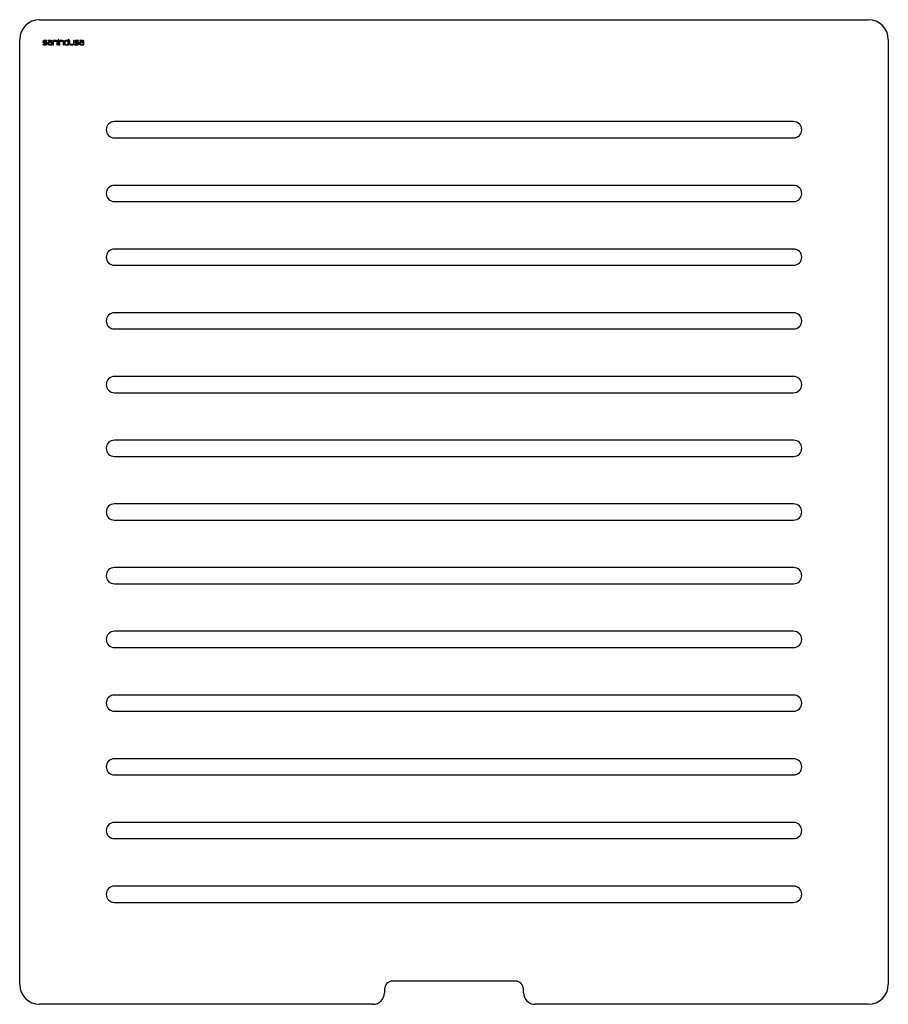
# Model space of a CAD drawing. Header units: millimetres. Extents: x 3236.595 to 3237.345, y 1983.373 to 1984.223.
import ezdxf

# ---------------------------------------------------------------- set-up
doc = ezdxf.new("R2010")
doc.units = ezdxf.units.MM
doc.layers.add('SANINDUSA', color=3, linetype='Continuous')

msp = doc.modelspace()

# ---------------------------------------------------------------- linework, layer by layer
at = {"layer": 'SANINDUSA'}
for p, q in [((3236.61169, 1984.22259), (3237.32769, 1984.22259)), ((3236.59469, 1983.38959), (3236.59469, 1984.20559)), ((3236.61469, 1984.20379), (3236.61469, 1984.20352)), ((3236.61768, 1984.2012), (3236.61469, 1984.2012)), ((3236.61469, 1984.2012), (3236.61469, 1984.20081)), ((3236.61469, 1984.20081), (3236.61767, 1984.20081)), ((3236.61509, 1984.20352), (3236.61509, 1984.20379)), ((3236.61818, 1984.20459), (3236.61549, 1984.20459)), ((3236.61549, 1984.20419), (3236.61818, 1984.20419)), ((3236.61767, 1984.20312), (3236.61549, 1984.20312)), ((3236.61549, 1984.20272), (3236.61768, 1984.20272)), ((3236.61808, 1984.20232), (3236.61808, 1984.2016)), ((3236.61818, 1984.20419), (3236.61818, 1984.20459)), ((3236.61847, 1984.20161), (3236.61847, 1984.20232)), ((3236.61909, 1984.20232), (3236.61909, 1984.20161)), ((3236.62207, 1984.20459), (3236.61938, 1984.20459)), ((3236.61938, 1984.20459), (3236.61938, 1984.20419)), ((3236.61938, 1984.20419), (3236.62207, 1984.20419)), ((3236.61947, 1984.20232), (3236.61947, 1984.2016)), ((3236.62247, 1984.20272), (3236.61987, 1984.20272)), ((3236.61987, 1984.2012), (3236.62247, 1984.2012)), ((3236.62247, 1984.20312), (3236.61989, 1984.20312)), ((3236.61989, 1984.20081), (3236.62287, 1984.20081)), ((3236.62247, 1984.20379), (3236.62247, 1984.20312)), ((3236.62247, 1984.2012), (3236.62247, 1984.20272)), ((3236.62287, 1984.20081), (3236.62287, 1984.20379)), ((3236.62645, 1984.20459), (3236.62347, 1984.20459)), ((3236.62347, 1984.20459), (3236.62347, 1984.20081)), ((3236.62347, 1984.20081), (3236.62387, 1984.20081)), ((3236.62387, 1984.20081), (3236.62387, 1984.20419)), ((3236.62387, 1984.20419), (3236.62647, 1984.20419)), ((3236.62687, 1984.20379), (3236.62687, 1984.20081)), ((3236.62687, 1984.20081), (3236.62725, 1984.20081)), ((3236.62725, 1984.20081), (3236.62725, 1984.20379)), ((3236.62826, 1984.20557), (3236.62787, 1984.20557)), ((3236.62787, 1984.20557), (3236.62787, 1984.20497)), ((3236.62787, 1984.20497), (3236.62826, 1984.20497)), ((3236.62826, 1984.20459), (3236.62787, 1984.20459)), ((3236.62787, 1984.20459), (3236.62787, 1984.20081)), ((3236.62787, 1984.20081), (3236.62826, 1984.20081)), ((3236.62826, 1984.20497), (3236.62826, 1984.20557)), ((3236.62826, 1984.20081), (3236.62826, 1984.20459)), ((3236.63186, 1984.20459), (3236.62888, 1984.20459)), ((3236.62888, 1984.20459), (3236.62888, 1984.20081)), ((3236.62888, 1984.20081), (3236.62927, 1984.20081)), ((3236.62927, 1984.20081), (3236.62927, 1984.20419)), ((3236.62927, 1984.20419), (3236.63186, 1984.20419)), ((3236.63226, 1984.20379), (3236.63226, 1984.20081)), ((3236.63226, 1984.20081), (3236.63266, 1984.20081)), ((3236.63266, 1984.20081), (3236.63266, 1984.20379)), ((3236.63326, 1984.20379), (3236.63325, 1984.20162)), ((3236.63365, 1984.20379), (3236.63365, 1984.2016)), ((3236.63664, 1984.20419), (3236.63405, 1984.20419)), ((3236.63405, 1984.2012), (3236.63664, 1984.2012)), ((3236.63405, 1984.20081), (3236.63703, 1984.20081)), ((3236.63664, 1984.20459), (3236.63406, 1984.20459)), ((3236.63703, 1984.20557), (3236.63664, 1984.20557)), ((3236.63664, 1984.20557), (3236.63664, 1984.20459)), ((3236.63664, 1984.2012), (3236.63664, 1984.20419)), ((3236.63703, 1984.20081), (3236.63703, 1984.20557)), ((3236.63803, 1984.20459), (3236.63765, 1984.20459)), ((3236.63765, 1984.20459), (3236.63765, 1984.20161)), ((3236.63803, 1984.2016), (3236.63803, 1984.20459)), ((3236.64063, 1984.20121), (3236.63844, 1984.2012)), ((3236.63845, 1984.20081), (3236.64063, 1984.20081)), ((3236.64143, 1984.20459), (3236.64103, 1984.20459)), ((3236.64103, 1984.20459), (3236.64103, 1984.20161)), ((3236.64143, 1984.20161), (3236.64143, 1984.20459)), ((3236.64203, 1984.20379), (3236.64203, 1984.20352)), ((3236.64503, 1984.2012), (3236.64203, 1984.2012)), ((3236.64203, 1984.2012), (3236.64203, 1984.20081)), ((3236.64203, 1984.20081), (3236.645, 1984.20081)), ((3236.64243, 1984.20352), (3236.64243, 1984.20379)), ((3236.64552, 1984.20459), (3236.64283, 1984.20459)), ((3236.64283, 1984.20419), (3236.64552, 1984.20419)), ((3236.64501, 1984.20312), (3236.64283, 1984.20312)), ((3236.64283, 1984.20272), (3236.64503, 1984.20272)), ((3236.64543, 1984.20232), (3236.64543, 1984.2016)), ((3236.64552, 1984.20419), (3236.64552, 1984.20459)), ((3236.6458, 1984.20161), (3236.64581, 1984.20231)), ((3236.64644, 1984.20232), (3236.64644, 1984.20161)), ((3236.64941, 1984.20459), (3236.64672, 1984.20459)), ((3236.64672, 1984.20459), (3236.64672, 1984.20419)), ((3236.64672, 1984.20419), (3236.64941, 1984.20419)), ((3236.64684, 1984.20232), (3236.64684, 1984.2016)), ((3236.64981, 1984.20312), (3236.64724, 1984.20312)), ((3236.64981, 1984.20272), (3236.64724, 1984.20272)), ((3236.64724, 1984.2012), (3236.64981, 1984.2012)), ((3236.64724, 1984.20081), (3236.65021, 1984.20081)), ((3236.64981, 1984.20379), (3236.64981, 1984.20312)), ((3236.64981, 1984.2012), (3236.64981, 1984.20272)), ((3236.65021, 1984.20081), (3236.65021, 1984.20379)), ((3237.34469, 1984.20559), (3237.34469, 1983.38959)), ((3237.26294, 1984.13459), (3236.67644, 1984.13459)), ((3236.67644, 1984.12059), (3237.26294, 1984.12059)), ((3237.26294, 1984.07959), (3236.67644, 1984.07959)), ((3236.67644, 1984.06559), (3237.26294, 1984.06559)), ((3237.26294, 1984.02459), (3236.67644, 1984.02459)), ((3236.67644, 1984.01059), (3237.26294, 1984.01059)), ((3237.26294, 1983.96959), (3236.67644, 1983.96959)), ((3236.67644, 1983.95559), (3237.26294, 1983.95559)), ((3237.26294, 1983.91459), (3236.67644, 1983.91459)), ((3236.67644, 1983.90059), (3237.26294, 1983.90059)), ((3237.26294, 1983.85959), (3236.67644, 1983.85959)), ((3236.67644, 1983.84559), (3237.26294, 1983.84559)), ((3237.26294, 1983.80459), (3236.67644, 1983.80459)), ((3236.67644, 1983.79059), (3237.26294, 1983.79059)), ((3237.26294, 1983.74959), (3236.67644, 1983.74959)), ((3236.67644, 1983.73559), (3237.26294, 1983.73559)), ((3237.26294, 1983.69459), (3236.67644, 1983.69459)), ((3236.67644, 1983.68059), (3237.26294, 1983.68059)), ((3237.26294, 1983.63959), (3236.67644, 1983.63959)), ((3236.67644, 1983.62559), (3237.26294, 1983.62559)), ((3237.26294, 1983.58459), (3236.67644, 1983.58459)), ((3236.67644, 1983.57059), (3237.26294, 1983.57059)), ((3237.26294, 1983.52959), (3236.67644, 1983.52959)), ((3236.67644, 1983.51559), (3237.26294, 1983.51559)), ((3237.26294, 1983.47459), (3236.67644, 1983.47459)), ((3236.67644, 1983.46059), (3237.26294, 1983.46059)), ((3237.02269, 1983.39259), (3236.91669, 1983.39259)), ((3236.90969, 1983.38559), (3236.90969, 1983.38259)), ((3237.02969, 1983.38259), (3237.02969, 1983.38559)), ((3236.89969, 1983.37259), (3236.61169, 1983.37259)), ((3237.32769, 1983.37259), (3237.03969, 1983.37259))]:
    msp.add_line(p, q, dxfattribs=at)
for centre, radius, start, end in [((3236.61169, 1984.20559), 0.017, 90, 180), ((3237.32769, 1984.20559), 0.017, 360, 90), ((3236.61549, 1984.20379), 0.0008, 90, 180), ((3236.61549, 1984.20352), 0.0008, 180, 270), ((3236.61549, 1984.20379), 0.0004, 90, 180), ((3236.61549, 1984.20352), 0.0004, 180, 270), ((3236.61767, 1984.20232), 0.0008, 0, 90), ((3236.61767, 1984.20161), 0.0008, 270, 0), ((3236.61768, 1984.20232), 0.0004, 0, 90), ((3236.61768, 1984.2016), 0.0004, 270, 0), ((3236.61989, 1984.20232), 0.0008, 90, 180), ((3236.61989, 1984.20161), 0.0008, 180, 270), ((3236.61987, 1984.20232), 0.0004, 90, 180), ((3236.61987, 1984.2016), 0.0004, 180, 270), ((3236.62207, 1984.20379), 0.0008, 0, 90), ((3236.62207, 1984.20379), 0.0004, 0, 90), ((3236.62645, 1984.20379), 0.0008, 0, 90), ((3236.62647, 1984.20379), 0.0004, 0, 90), ((3236.63186, 1984.20379), 0.0008, 0, 90), ((3236.63186, 1984.20379), 0.0004, 0, 90), ((3236.63405, 1984.20161), 0.0008, 179.7853, 270), ((3236.63406, 1984.20379), 0.0008, 90, 179.7853), ((3236.63405, 1984.20379), 0.0004, 90, 180), ((3236.63405, 1984.2016), 0.0004, 180, 270), ((3236.63845, 1984.20161), 0.0008, 180, 270), ((3236.63843, 1984.2016), 0.0004, 180, 270.20399), ((3236.64063, 1984.20161), 0.0008, 270, 0), ((3236.64063, 1984.20161), 0.0004, 270.20399, 0), ((3236.64283, 1984.20379), 0.0008, 90, 180), ((3236.64283, 1984.20352), 0.0008, 180, 270), ((3236.64283, 1984.20379), 0.0004, 90, 180), ((3236.64283, 1984.20352), 0.0004, 180, 270), ((3236.645, 1984.20161), 0.0008, 270, 359.46431), ((3236.64501, 1984.20232), 0.0008, 359.46431, 90), ((3236.64503, 1984.20232), 0.0004, 0, 90), ((3236.64503, 1984.2016), 0.0004, 270, 0), ((3236.64724, 1984.20232), 0.0008, 90, 180), ((3236.64724, 1984.20161), 0.0008, 180, 270), ((3236.64724, 1984.20232), 0.0004, 90, 180), ((3236.64724, 1984.2016), 0.0004, 180, 270), ((3236.64941, 1984.20379), 0.0008, 0, 90), ((3236.64941, 1984.20379), 0.0004, 0, 90), ((3236.67644, 1984.12759), 0.007, 90, 270), ((3237.26294, 1984.12759), 0.007, 270, 90), ((3236.67644, 1984.07259), 0.007, 90, 270), ((3237.26294, 1984.07259), 0.007, 270, 90), ((3236.67644, 1984.01759), 0.007, 90, 270), ((3237.26294, 1984.01759), 0.007, 270, 90), ((3236.67644, 1983.96259), 0.007, 90, 270), ((3237.26294, 1983.96259), 0.007, 270, 90), ((3236.67644, 1983.90759), 0.007, 90, 270), ((3237.26294, 1983.90759), 0.007, 270, 90), ((3236.67644, 1983.85259), 0.007, 90, 270), ((3237.26294, 1983.85259), 0.007, 270, 90), ((3236.67644, 1983.79759), 0.007, 90, 270), ((3237.26294, 1983.79759), 0.007, 270, 90), ((3236.67644, 1983.74259), 0.007, 90, 270), ((3237.26294, 1983.74259), 0.007, 270, 90), ((3236.67644, 1983.68759), 0.007, 90, 270), ((3237.26294, 1983.68759), 0.007, 270, 90), ((3236.67644, 1983.63259), 0.007, 90, 270), ((3237.26294, 1983.63259), 0.007, 270, 90), ((3236.67644, 1983.57759), 0.007, 90, 270), ((3237.26294, 1983.57759), 0.007, 270, 90), ((3236.67644, 1983.52259), 0.007, 90, 270), ((3237.26294, 1983.52259), 0.007, 270, 90), ((3236.67644, 1983.46759), 0.007, 90, 270), ((3237.26294, 1983.46759), 0.007, 270, 90), ((3236.91669, 1983.38559), 0.007, 90, 180), ((3237.02269, 1983.38559), 0.007, 0, 90), ((3236.61169, 1983.38959), 0.017, 180, 270), ((3236.89969, 1983.38259), 0.01, 270, 0), ((3237.03969, 1983.38259), 0.01, 180, 270), ((3237.32769, 1983.38959), 0.017, 270, 360)]:
    msp.add_arc(centre, radius, start, end, dxfattribs=at)

doc.saveas('drawing.dxf')
